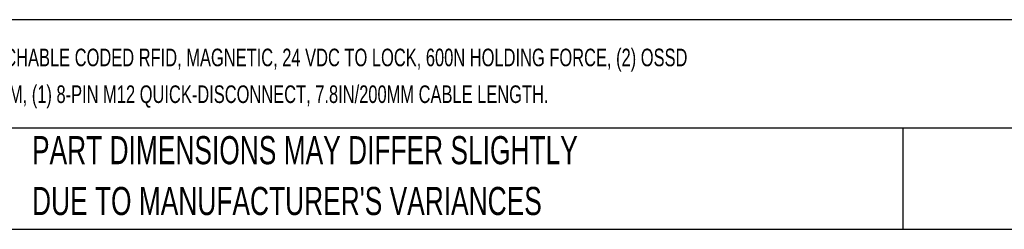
# Model space of a CAD drawing. Header units: millimetres. Extents: x 13 to 546, y 13 to 419.
# Tile 2 of 18: x 108 to 257, y 13 to 44. Entities that reach past the tile are written whole.
import ezdxf

# ---------------------------------------------------------------- set-up
doc = ezdxf.new("R2010")
doc.units = ezdxf.units.MM
doc.header["$LTSCALE"] = 2
doc.layers.add('TEXT', color=140, linetype='Continuous', lineweight=25)
doc.styles.add('SLDTEXTSTYLE0', font='TXT', dxfattribs={"width": 0.7})

# ---------------------------------------------------------------- blocks, each defined once
blk = doc.blocks.new('SW_NOTE_0')
at = {"layer": 'TEXT', "color": 0, "char_height": 2.64583, "attachment_point": 1, "style": 'SLDTEXTSTYLE0'}
for s, insert in [('SSP SAFETY SYSTEM PRODUCTS SAFETY SWITCH, NON-CONTACT RETEACHABLE CODED RFID, MAGNETIC, 24 VDC TO LOCK, 600N HOLDING FORCE, (2) OSSD', (0, 3.41)), ('SAFETY OUTPUT(S), PLASTIC AND ALUMINUM HOUSING, 45 X 128.6 X 33.5MM, (1) 8-PIN M12 QUICK-DISCONNECT, 7.8IN/200MM CABLE LENGTH.', (0, -2.12))]:
    blk.add_mtext(s, dxfattribs=dict(at, insert=insert))
blk = doc.blocks.new('SW_NOTE_0_3')
at = {"layer": 'TEXT', "color": 0, "char_height": 4.2333, "attachment_point": 1, "style": 'SLDTEXTSTYLE0'}
for s, insert in [('PART DIMENSIONS MAY DIFFER SLIGHTLY', (0, 5.46)), ("DUE TO MANUFACTURER'S VARIANCES", (0, -2.19))]:
    blk.add_mtext(s, dxfattribs=dict(at, insert=insert))

msp = doc.modelspace()

# ---------------------------------------------------------------- linework, layer by layer
at = {"layer": 'TEXT'}
for p, q in [((546.1, 44.252), (12.7, 44.252)), ((546.1, 27.94), (12.7, 27.94)), ((241.293, 27.94), (241.293, 12.7)), ((12.7, 12.7), (546.1, 12.7))]:
    msp.add_line(p, q, dxfattribs=at)

# ---------------------------------------------------------------- block references
for name, p in [('SW_NOTE_0', (15.931, 36.48)), ('SW_NOTE_0_3', (110.239, 21.271))]:
    msp.add_blockref(name, p, dxfattribs=at)

doc.saveas('drawing.dxf')
